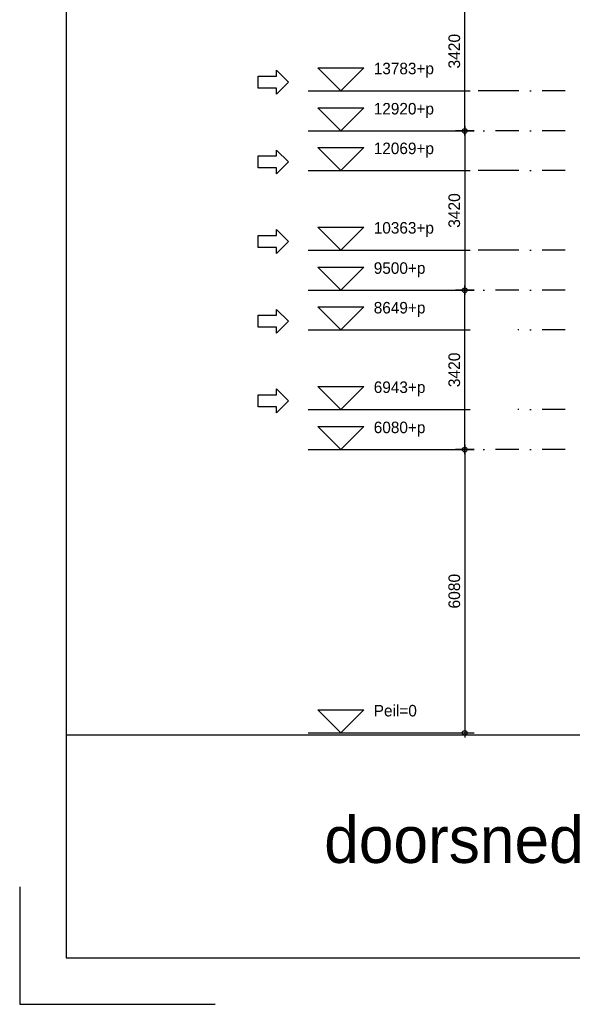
# Model space of a CAD drawing. Extents: x 0 to 140000, y 0 to 84100.
# Tile 1 of 105: x 0 to 11873, y 0 to 21133. Entities that reach past the tile are written whole.
import ezdxf
from ezdxf.enums import TextEntityAlignment as Align

# ---------------------------------------------------------------- set-up
doc = ezdxf.new("R2010")
doc.units = 0
doc.header["$LTSCALE"] = 100
doc.header["$MEASUREMENT"] = 0
doc.header["$PDMODE"] = 35
doc.header["$PDSIZE"] = 5
for name, pattern in [('B0201', [50, 31.25, -6.25, 6.25, -6.25]), ('B0403', [37.5, 25, -12.5]), ('DASHDOT', [1, 0.5, -0.25, 0, -0.25])]:
    doc.linetypes.add(name, pattern=pattern)
doc.layers.get('0').update_dxf_attribs({"linetype": 'CONTINUOUS'})
doc.layers.get('DEFPOINTS').update_dxf_attribs({"linetype": 'CONTINUOUS'})
for name, color, linetype in [('AL$0A---_WIJZIGINGEN', 2, 'CONTINUOUS'), ('AL$1A---_ALGEMEEN', 1, 'CONTINUOUS'), ('AL$7A---_STRAMIEN', 42, 'B0201'), ('AL11----_GRONDWERK', 4, 'CONTINUOUS'), ('AM$1A---_ALGEMEEN', 1, 'CONTINUOUS'), ('AT$0A---_WIJZIGINGEN', 7, 'CONTINUOUS'), ('AT$1A---_TEKST', 2, 'CONTINUOUS'), ('BL$8A---_HULPLIJNEN', 1, 'CONTINUOUS')]:
    doc.layers.add(name, color=color, linetype=linetype)
doc.styles.add('03_200', font='B-GBP.shx', dxfattribs={"height": 700})
doc.styles.add('03_AT', font='B-GBP')
doc.styles.add('B-01', font='b-gbp')
doc.dimstyles.new('1732', dxfattribs={"dimscale": 100, "dimtxt": 2.5, "dimasz": 1, "dimexe": 0.18, "dimexo": 0.0625, "dimgap": 1, "dimtad": 1, "dimdec": 0, "dimzin": 0, "dimtxsty": 'B-01', "dimblk1": 'B-TOD', "dimblk2": 'B-TOD', "dimsah": 1, "dimcen": 1, "dimse1": 1, "dimse2": 1, "dimclrt": 2, "dimazin": 3, "dimtfac": 1, "dimtdec": 1, "dimtmove": 0, "dimatfit": 3, "dimtolj": 1, "dimtzin": 0})

# ---------------------------------------------------------------- blocks, each defined once
blk = doc.blocks.new('BORDER2')
for p, q in [((0, 0.03), (0, 0)), ((0, 0), (0.03, 0))]:
    blk.add_line(p, q)
blk = doc.blocks.new('BORDER')
at = {"linetype": 'BYBLOCK'}
for p, q in [((0, 1), (0, 0)), ((0, 0), (1, 0))]:
    blk.add_line(p, q, dxfattribs=at)
blk = doc.blocks.new('AS01PM01')
for p, q in [((-7, 7), (7, 7)), ((0, 0), (-7, 7)), ((0, 0), (7, 7)), ((-10, 0), (39.4, 0))]:
    blk.add_line(p, q)
at = {"color": 7, "style": 'B-01'}
blk.add_attdef('PEILM', text='', height=3.5, dxfattribs=at).set_placement((-10, 5), align=Align.RIGHT)
blk.add_attdef('OMSCHR', (10, 5), '', height=3.5, dxfattribs=at)
blk = doc.blocks.new('B-TOD')
for p, q in [((-1, 0), (1, 0)), ((0, -2), (0, 2))]:
    blk.add_line(p, q)
blk.add_circle((0, 0), 0.5)
blk = doc.blocks.new('*D373')
at = {"color": 0, "linetype": 'BYBLOCK'}
blk.add_line((9563, 12007), (9563, 15227), dxfattribs=at)
at = {"layer": 'DEFPOINTS', "color": 0, "linetype": 'BYBLOCK'}
for p in [(9163, 15327), (9563, 15327), (9200, 11907)]:
    blk.add_point(p, dxfattribs=at)
at = {"color": 0, "linetype": 'BYBLOCK', "xscale": 100, "yscale": 100, "zscale": 100}
for p, rotation in [((9563, 15327), 90), ((9563, 11907), 270)]:
    blk.add_blockref('B-TOD', p, dxfattribs=dict(at, rotation=rotation))
at = {"color": 2, "linetype": 'BYBLOCK', "insert": (9338, 13617), "char_height": 250, "attachment_point": 5, "rotation": 90, "style": 'B-01'}
blk.add_mtext('\\A1;3420', dxfattribs=at)
blk = doc.blocks.new('*D374')
at = {"color": 0, "linetype": 'BYBLOCK'}
blk.add_line((9563, 18647), (9563, 15427), dxfattribs=at)
at = {"layer": 'DEFPOINTS', "color": 0, "linetype": 'BYBLOCK'}
for p in [(9200, 18747), (9163, 15327), (9563, 15327)]:
    blk.add_point(p, dxfattribs=at)
at = {"color": 0, "linetype": 'BYBLOCK', "xscale": 100, "yscale": 100, "zscale": 100}
for p, rotation in [((9563, 18747), 90), ((9563, 15327), 270)]:
    blk.add_blockref('B-TOD', p, dxfattribs=dict(at, rotation=rotation))
at = {"color": 2, "linetype": 'BYBLOCK', "insert": (9338, 17037), "char_height": 250, "attachment_point": 5, "rotation": 90, "style": 'B-01'}
blk.add_mtext('\\A1;3420', dxfattribs=at)
blk = doc.blocks.new('*D376')
at = {"color": 0, "linetype": 'BYBLOCK'}
blk.add_line((9563, 18847), (9563, 22067), dxfattribs=at)
at = {"layer": 'DEFPOINTS', "color": 0, "linetype": 'BYBLOCK'}
for p in [(9163, 22167), (9563, 22167), (9200, 18747)]:
    blk.add_point(p, dxfattribs=at)
at = {"color": 0, "linetype": 'BYBLOCK', "xscale": 100, "yscale": 100, "zscale": 100}
for p, rotation in [((9563, 22167), 90), ((9563, 18747), 270)]:
    blk.add_blockref('B-TOD', p, dxfattribs=dict(at, rotation=rotation))
at = {"color": 2, "linetype": 'BYBLOCK', "insert": (9338, 20457), "char_height": 250, "attachment_point": 5, "rotation": 90, "style": 'B-01'}
blk.add_mtext('\\A1;3420', dxfattribs=at)
blk = doc.blocks.new('*D379')
at = {"color": 0, "linetype": 'BYBLOCK'}
blk.add_line((9563, 11807), (9563, 5927), dxfattribs=at)
at = {"layer": 'DEFPOINTS', "color": 0, "linetype": 'BYBLOCK'}
for p in [(11620, 11907), (9563, 5827), (11691, 5827)]:
    blk.add_point(p, dxfattribs=at)
at = {"color": 0, "linetype": 'BYBLOCK', "xscale": 100, "yscale": 100, "zscale": 100}
for p, rotation in [((9563, 11907), 90), ((9563, 5827), 270)]:
    blk.add_blockref('B-TOD', p, dxfattribs=dict(at, rotation=rotation))
at = {"color": 2, "linetype": 'BYBLOCK', "insert": (9338, 8867), "char_height": 250, "attachment_point": 5, "rotation": 90, "style": 'B-01'}
blk.add_mtext('\\A1;6080', dxfattribs=at)
blk = doc.blocks.new('AS00S005')
at = {"layer": 'AL$0A---_WIJZIGINGEN'}
blk.add_lwpolyline([(0, 0), (-5.12, -5.12), (-5.12, -2.56), (-13.06, -2.56), (-13.06, 2.56), (-5.12, 2.56), (-5.12, 5.12)], close=True, dxfattribs=at)
at = {"layer": 'AT$0A---_WIJZIGINGEN', "color": 3, "style": '03_AT'}
blk.add_attdef('NUMMER', text='', height=3.5, dxfattribs=at).set_placement((-8.98, -0.06), align=Align.MIDDLE)

msp = doc.modelspace()

# ---------------------------------------------------------------- linework, layer by layer
at = {"layer": 'AL$1A---_ALGEMEEN'}
for p, q in [((10700.8, 19609.7), (9851.3, 19609.7)), ((10700.8, 17895.7), (9851.3, 17895.7)), ((10700.8, 16189.7), (9851.3, 16189.7))]:
    msp.add_line(p, q, dxfattribs=at)
at = {"layer": 'AL$7A---_STRAMIEN', "color": 1, "linetype": 'DASHDOT', "ltscale": 10}
for p, q in [((11722.2, 19609.7), (10700.8, 19609.7)), ((11722.2, 18746.7), (9679.5, 18746.7)), ((11722.2, 17895.7), (10700.8, 17895.7)), ((11722.2, 16189.7), (10700.8, 16189.7)), ((11722.2, 15326.7), (9679.5, 15326.7)), ((11722.2, 14475.7), (10700.8, 14475.7)), ((11722.2, 12769.7), (10700.8, 12769.7)), ((11722.2, 11906.7), (9679.5, 11906.7))]:
    msp.add_line(p, q, dxfattribs=at)
at = {"layer": 'AL11----_GRONDWERK'}
msp.add_line((49942.8, 5776.7), (1000, 5776.7), dxfattribs=at)

# ---------------------------------------------------------------- block references
ref = msp.add_blockref('AS00S005', (5773.9, 19793.9), dxfattribs=dict(xscale=50, yscale=50, zscale=50))
ref.add_attrib('NUMMER', 'B', dxfattribs={"layer": 'AT$0A---_WIJZIGINGEN', "color": 3, "height": 3.5, "style": '03_AT'}).set_placement((5324.8, 19790.7), align=Align.MIDDLE)
ref = msp.add_blockref('AS00S005', (5773.9, 18079.9), dxfattribs=dict(xscale=50, yscale=50, zscale=50))
ref.add_attrib('NUMMER', 'B', dxfattribs={"layer": 'AT$0A---_WIJZIGINGEN', "color": 3, "height": 3.5, "style": '03_AT'}).set_placement((5324.8, 18076.7), align=Align.MIDDLE)
ref = msp.add_blockref('AS00S005', (5773.9, 16373.9), dxfattribs=dict(xscale=50, yscale=50, zscale=50))
ref.add_attrib('NUMMER', 'B', dxfattribs={"layer": 'AT$0A---_WIJZIGINGEN', "color": 3, "height": 3.5, "style": '03_AT'}).set_placement((5324.8, 16370.7), align=Align.MIDDLE)
ref = msp.add_blockref('AS00S005', (5773.9, 14659.9), dxfattribs=dict(xscale=50, yscale=50, zscale=50))
ref.add_attrib('NUMMER', 'B', dxfattribs={"layer": 'AT$0A---_WIJZIGINGEN', "color": 3, "height": 3.5, "style": '03_AT'}).set_placement((5324.8, 14656.7), align=Align.MIDDLE)
ref = msp.add_blockref('AS00S005', (5773.9, 12953.9), dxfattribs=dict(xscale=50, yscale=50, zscale=50))
ref.add_attrib('NUMMER', 'B', dxfattribs={"layer": 'AT$0A---_WIJZIGINGEN', "color": 3, "height": 3.5, "style": '03_AT'}).set_placement((5324.8, 12950.7), align=Align.MIDDLE)
at = {"layer": 'AM$1A---_ALGEMEEN', "xscale": 70.5, "yscale": 70.5, "zscale": 70.5}
for p, values in [((6901.7, 19609.7), {'OMSCHR': '13783+p'}), ((6901.7, 18746.7), {'OMSCHR': '12920+p'}), ((6901.7, 17895.7), {'OMSCHR': '12069+p'}), ((6901.7, 16189.7), {'OMSCHR': '10363+p'}), ((6901.7, 15326.7), {'OMSCHR': '9500+p'}), ((6901.7, 14475.7), {'OMSCHR': '8649+p'}), ((6901.7, 12769.7), {'OMSCHR': '6943+p'}), ((6901.7, 11906.7), {'OMSCHR': '6080+p'}), ((6901.7, 5826.7), {'OMSCHR': 'Peil=0'})]:
    msp.add_blockref('AS01PM01', p, dxfattribs=at).add_auto_attribs(values)
at = {"layer": 'BL$8A---_HULPLIJNEN', "xscale": 140000, "yscale": 84100, "zscale": 140000}
msp.add_blockref('BORDER2', (0, 0), dxfattribs=at)
at = {"layer": 'BL$8A---_HULPLIJNEN', "linetype": 'B0403', "xscale": 138000, "yscale": 82100, "zscale": 138000}
msp.add_blockref('BORDER', (1000, 1000), dxfattribs=at)

# ---------------------------------------------------------------- texts
at = {"layer": 'AT$1A---_TEKST', "color": 4, "style": '03_200'}
msp.add_text('doorsnede B-B', height=1000, dxfattribs=at).set_placement((6541.8, 3034))

# ---------------------------------------------------------------- dimensions: what is measured, and where the dimension line sits
at = {"layer": 'AM$1A---_ALGEMEEN'}
for base, p1, p2, picture, middle in [((9563.4, 22166.7), (9200.4, 18746.7), (9163.4, 22166.7), '*D376', (9338.4, 20456.7)), ((9563.4, 15326.7), (9200.4, 18746.7), (9163.4, 15326.7), '*D374', (9338.4, 17036.7)), ((9563.4, 15326.7), (9200.4, 11906.7), (9163.4, 15326.7), '*D373', (9338.4, 13616.7)), ((9563.4, 5826.7), (11620.5, 11906.7), (11691.3, 5826.7), '*D379', (9338.4, 8866.7))]:
    dim = msp.add_linear_dim(base=base, p1=p1, p2=p2, angle=90, dimstyle='1732', dxfattribs=at)
    dim.commit()
    dim.dimension.update_dxf_attribs({"geometry": picture, "text_midpoint": middle})

doc.saveas('drawing.dxf')
